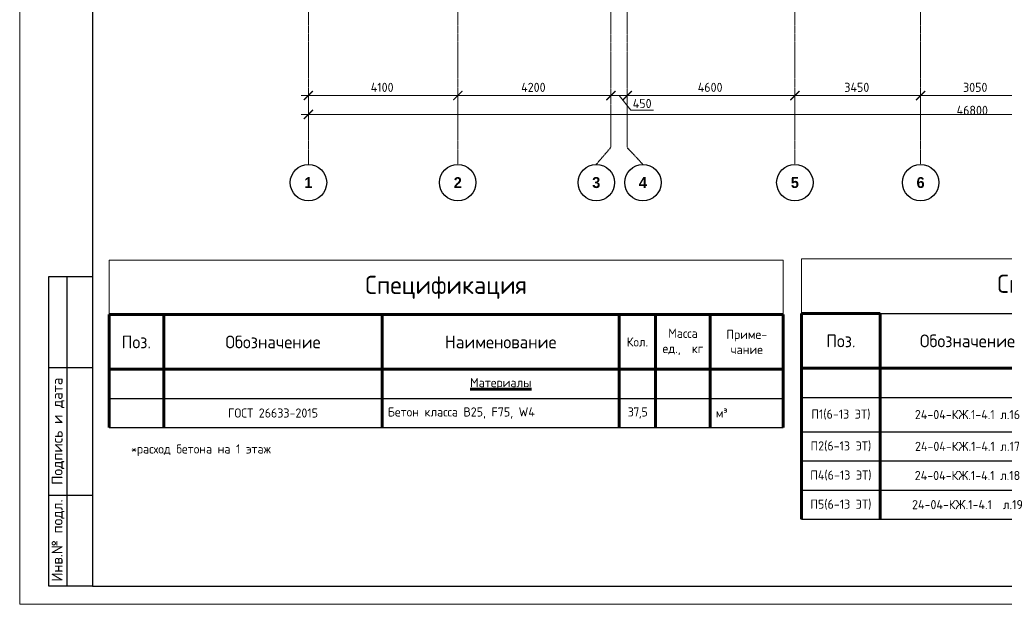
# Model space of a CAD drawing. Header units: millimetres. Extents: x 369815 to 1481759, y -423071 to -27917.
# Tile 32 of 256: x 436521 to 463539, y -265573 to -249525. Entities that reach past the tile are written whole.
import ezdxf
from ezdxf.enums import TextEntityAlignment as Align

# ---------------------------------------------------------------- set-up
doc = ezdxf.new("R2010")
doc.units = ezdxf.units.MM
doc.linetypes.add('______5', pattern=[1100, 800, -100, 100, -100])
doc.linetypes.add('осевая', pattern=[50.8, 31.75, -6.35, 6.35, -6.35])
for name, color, linetype, lineweight in [('Оси', 40, '______5', 18), ('Основная 0.6', 142, 'Continuous', 60), ('РАЗМЕРЫ', 1, 'Continuous', 9), ('Текст', 7, 'Continuous', 25), ('ТОНКИЕ', 7, 'Continuous', 9)]:
    doc.layers.add(name, color=color, linetype=linetype, lineweight=lineweight)
doc.layers.add('ТОЛСТЫЕ_ОСНОВНЫЕ', color=6, linetype='Continuous')
doc.styles.add('Century Gothic', font='GOTHIC.TTF')
doc.styles.add('GOST-2.304_Type-B', font='GOST_Common.ttf')
doc.styles.add('style1', font='GOST_Common.ttf', dxfattribs={"height": 500})
doc.dimstyles.new('СПДС', dxfattribs={"dimscale": 100, "dimtxt": 2.5, "dimasz": 2.5, "dimexe": 1.25, "dimexo": 0, "dimtad": 1, "dimdec": 0, "dimtxsty": 'GOST-2.304_Type-B', "dimblk": 'ARCHTICK', "dimcen": 2.5, "dimdle": 2, "dimadec": 0, "dimazin": 2, "dimtfac": 0.75, "dimtdec": 0, "dimtmove": 1, "dimatfit": 3, "dimfxl": 1, "dimtolj": 1, "dimarcsym": 1})

# ---------------------------------------------------------------- blocks, each defined once
blk = doc.blocks.new('_ArchTick')
at = {"color": 0, "linetype": 'ByBlock', "const_width": 0.15}
blk.add_lwpolyline([(-0.5, -0.5), (0.5, 0.5)], dxfattribs=at)
blk = doc.blocks.new('*D2369')
at = {"color": 0, "lineweight": -2, "transparency": 16777216}
for p, q in [((983446, -19381), (1030646, -19381)), ((983646, -19381), (983646, -19256)), ((1030446, -19495), (1030446, -19256))]:
    blk.add_line(p, q, dxfattribs=at)
at = {"layer": 'DEFPOINTS', "color": 0, "transparency": 16777216}
for p in [(983646, -19381), (1030446, -19381), (1030446, -19495)]:
    blk.add_point(p, dxfattribs=at)
at = {"color": 0, "lineweight": -2, "transparency": 16777216, "xscale": 250, "yscale": 250, "zscale": 250, "rotation": 180}
blk.add_blockref('_ArchTick', (983646, -19381), dxfattribs=at)
at = {"color": 0, "lineweight": -2, "transparency": 16777216, "xscale": 250, "yscale": 250, "zscale": 250}
blk.add_blockref('_ArchTick', (1030446, -19381), dxfattribs=at)
at = {"color": 0, "transparency": 16777216, "insert": (1001863, -19270), "char_height": 250, "width": 104166.67, "attachment_point": 5, "style": 'GOST-2.304_Type-B'}
blk.add_mtext('\\A1;46800', dxfattribs=at)
blk = doc.blocks.new('NSY101')
at = {"color": 0, "linetype": 'ByBlock', "lineweight": -2}
blk.add_circle((0, 0), 50, dxfattribs=at)
blk = doc.blocks.new('СЛОЖНЫЙ_ОБЪЕКТ_31')
at = {"layer": 'Оси', "color": 16, "linetype": 'Continuous', "lineweight": 25, "transparency": 33554687, "xscale": 9.999999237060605, "yscale": 9.999999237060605, "zscale": 9.999999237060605}
blk.add_blockref('NSY101', (8813, -43009), dxfattribs=at)
at = {"layer": 'Оси', "color": 16, "linetype": 'Continuous', "lineweight": 25, "transparency": 33554687, "insert": (8813, -43009), "char_height": 300, "width": 385, "attachment_point": 5, "style": 'Century Gothic'}
blk.add_mtext('\\A1;{\\fCentury Gothic|i0|b1;\\H300.000000;\\W1.000000;\\C16;2}\\P', dxfattribs=at)
blk = doc.blocks.new('СЛОЖНЫЙ_ОБЪЕКТ_32')
at = {"layer": 'Оси', "color": 16, "linetype": 'Continuous', "lineweight": 25, "transparency": 33554687, "xscale": 9.999999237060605, "yscale": 9.999999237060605, "zscale": 9.999999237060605}
blk.add_blockref('NSY101', (18063, -43009), dxfattribs=at)
at = {"layer": 'Оси', "color": 16, "linetype": 'Continuous', "lineweight": 25, "transparency": 33554687, "insert": (18063, -43009), "char_height": 300, "width": 385, "attachment_point": 5, "style": 'Century Gothic'}
blk.add_mtext('\\A1;{\\fCentury Gothic|i0|b1;\\H300.000000;\\W1.000000;\\C16;5}\\P', dxfattribs=at)
blk = doc.blocks.new('СЛОЖНЫЙ_ОБЪЕКТ_33')
at = {"layer": 'Оси', "color": 16, "linetype": 'Continuous', "lineweight": 25, "transparency": 33554687, "xscale": 9.999999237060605, "yscale": 9.999999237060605, "zscale": 9.999999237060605}
blk.add_blockref('NSY101', (21513, -43009), dxfattribs=at)
at = {"layer": 'Оси', "color": 16, "linetype": 'Continuous', "lineweight": 25, "transparency": 33554687, "insert": (21513, -43009), "char_height": 300, "width": 385, "attachment_point": 5, "style": 'Century Gothic'}
blk.add_mtext('\\A1;{\\fCentury Gothic|i0|b1;\\H300.000000;\\W1.000000;\\C16;6}\\P', dxfattribs=at)
blk = doc.blocks.new('СЛОЖНЫЙ_ОБЪЕКТ_46')
at = {"layer": 'Оси', "color": 16, "linetype": 'Continuous', "lineweight": 25, "transparency": 33554687, "xscale": 9.999999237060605, "yscale": 9.999999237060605, "zscale": 9.999999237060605}
blk.add_blockref('NSY101', (5263, -43009), dxfattribs=at)
at = {"layer": 'Оси', "color": 16, "linetype": 'Continuous', "lineweight": 25, "transparency": 33554687, "insert": (5263, -43009), "char_height": 300, "width": 385, "attachment_point": 5, "style": 'Century Gothic'}
blk.add_mtext('\\A1;{\\fCentury Gothic|i0|b1;\\H300.000000;\\W1.000000;\\C16;1}\\P', dxfattribs=at)
blk = doc.blocks.new('СЛОЖНЫЙ_ОБЪЕКТ_48')
at = {"layer": 'Оси', "color": 16, "linetype": 'Continuous', "lineweight": 25, "transparency": 33554687, "xscale": 9.999999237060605, "yscale": 9.999999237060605, "zscale": 9.999999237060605}
blk.add_blockref('NSY101', (13893, -43009), dxfattribs=at)
at = {"layer": 'Оси', "color": 16, "linetype": 'Continuous', "lineweight": 25, "transparency": 33554687, "insert": (13893, -43009), "char_height": 300, "width": 385, "attachment_point": 5, "style": 'Century Gothic'}
blk.add_mtext('\\A1;{\\fCentury Gothic|i0|b1;\\H300.000000;\\W1.000000;\\C16;4}\\P', dxfattribs=at)
blk = doc.blocks.new('СЛОЖНЫЙ_ОБЪЕКТ_49')
at = {"layer": 'Оси', "color": 16, "linetype": 'Continuous', "lineweight": 25, "transparency": 33554687, "xscale": 9.999999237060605, "yscale": 9.999999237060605, "zscale": 9.999999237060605}
blk.add_blockref('NSY101', (12613, -43009), dxfattribs=at)
at = {"layer": 'Оси', "color": 16, "linetype": 'Continuous', "lineweight": 25, "transparency": 33554687, "insert": (12613, -43009), "char_height": 300, "width": 385, "attachment_point": 5, "style": 'Century Gothic'}
blk.add_mtext('\\A1;{\\fCentury Gothic|i0|b1;\\H300.000000;\\W1.000000;\\C16;3}\\P', dxfattribs=at)
blk = doc.blocks.new('*D2355')
at = {"color": 0, "lineweight": -2, "transparency": 16777216}
for p, q in [((983446, -18864), (987946, -18864)), ((983646, -18864), (983646, -18739)), ((987746, -18864), (987746, -18739))]:
    blk.add_line(p, q, dxfattribs=at)
at = {"layer": 'DEFPOINTS', "color": 0, "transparency": 16777216}
for p in [(983646, -18864), (987746, -18864), (987746, -18864)]:
    blk.add_point(p, dxfattribs=at)
at = {"color": 0, "lineweight": -2, "transparency": 16777216, "xscale": 250, "yscale": 250, "zscale": 250, "rotation": 180}
blk.add_blockref('_ArchTick', (983646, -18864), dxfattribs=at)
at = {"color": 0, "lineweight": -2, "transparency": 16777216, "xscale": 250, "yscale": 250, "zscale": 250}
blk.add_blockref('_ArchTick', (987746, -18864), dxfattribs=at)
at = {"color": 0, "transparency": 16777216, "insert": (985670, -18639), "char_height": 250, "width": 83333.33, "attachment_point": 5, "style": 'GOST-2.304_Type-B'}
blk.add_mtext('\\A1;4100', dxfattribs=at)
blk = doc.blocks.new('*D2356')
at = {"color": 0, "lineweight": -2, "transparency": 16777216}
for p, q in [((987546, -18864), (992146, -18864)), ((987746, -18864), (987746, -18739)), ((991946, -18864), (991946, -18739))]:
    blk.add_line(p, q, dxfattribs=at)
at = {"layer": 'DEFPOINTS', "color": 0, "transparency": 16777216}
for p in [(987746, -18864), (991946, -18864), (991946, -18864)]:
    blk.add_point(p, dxfattribs=at)
at = {"color": 0, "lineweight": -2, "transparency": 16777216, "xscale": 250, "yscale": 250, "zscale": 250, "rotation": 180}
blk.add_blockref('_ArchTick', (987746, -18864), dxfattribs=at)
at = {"color": 0, "lineweight": -2, "transparency": 16777216, "xscale": 250, "yscale": 250, "zscale": 250}
blk.add_blockref('_ArchTick', (991946, -18864), dxfattribs=at)
at = {"color": 0, "transparency": 16777216, "insert": (989820, -18639), "char_height": 250, "width": 83333.33, "attachment_point": 5, "style": 'GOST-2.304_Type-B'}
blk.add_mtext('\\A1;4200', dxfattribs=at)
blk = doc.blocks.new('*D2357')
at = {"color": 0, "lineweight": -2, "transparency": 16777216}
for p, q in [((992196, -18864), (997196, -18864)), ((992396, -18864), (992396, -18739)), ((996996, -18864), (996996, -18739))]:
    blk.add_line(p, q, dxfattribs=at)
at = {"layer": 'DEFPOINTS', "color": 0, "transparency": 16777216}
for p in [(992396, -18864), (996996, -18864), (996996, -18864)]:
    blk.add_point(p, dxfattribs=at)
at = {"color": 0, "lineweight": -2, "transparency": 16777216, "xscale": 250, "yscale": 250, "zscale": 250, "rotation": 180}
blk.add_blockref('_ArchTick', (992396, -18864), dxfattribs=at)
at = {"color": 0, "lineweight": -2, "transparency": 16777216, "xscale": 250, "yscale": 250, "zscale": 250}
blk.add_blockref('_ArchTick', (996996, -18864), dxfattribs=at)
at = {"color": 0, "transparency": 16777216, "insert": (994670, -18639), "char_height": 250, "width": 83333.33, "attachment_point": 5, "style": 'GOST-2.304_Type-B'}
blk.add_mtext('\\A1;4600', dxfattribs=at)
blk = doc.blocks.new('*D2358')
at = {"color": 0, "lineweight": -2, "transparency": 16777216}
for p, q in [((996796, -18864), (1000646, -18864)), ((996996, -18864), (996996, -18739)), ((1000446, -18864), (1000446, -18739))]:
    blk.add_line(p, q, dxfattribs=at)
at = {"layer": 'DEFPOINTS', "color": 0, "transparency": 16777216}
for p in [(996996, -18864), (1000446, -18864), (1000446, -18864)]:
    blk.add_point(p, dxfattribs=at)
at = {"color": 0, "lineweight": -2, "transparency": 16777216, "xscale": 250, "yscale": 250, "zscale": 250, "rotation": 180}
blk.add_blockref('_ArchTick', (996996, -18864), dxfattribs=at)
at = {"color": 0, "lineweight": -2, "transparency": 16777216, "xscale": 250, "yscale": 250, "zscale": 250}
blk.add_blockref('_ArchTick', (1000446, -18864), dxfattribs=at)
at = {"color": 0, "transparency": 16777216, "insert": (998695, -18639), "char_height": 250, "width": 83333.33, "attachment_point": 5, "style": 'GOST-2.304_Type-B'}
blk.add_mtext('\\A1;3450', dxfattribs=at)
blk = doc.blocks.new('*D2359')
at = {"color": 0, "lineweight": -2, "transparency": 16777216}
for p, q in [((1000246, -18864), (1003696, -18864)), ((1000446, -18864), (1000446, -18739)), ((1003496, -18864), (1003496, -18739))]:
    blk.add_line(p, q, dxfattribs=at)
at = {"layer": 'DEFPOINTS', "color": 0, "transparency": 16777216}
for p in [(1000446, -18864), (1003496, -18864), (1003496, -18864)]:
    blk.add_point(p, dxfattribs=at)
at = {"color": 0, "lineweight": -2, "transparency": 16777216, "xscale": 250, "yscale": 250, "zscale": 250, "rotation": 180}
blk.add_blockref('_ArchTick', (1000446, -18864), dxfattribs=at)
at = {"color": 0, "lineweight": -2, "transparency": 16777216, "xscale": 250, "yscale": 250, "zscale": 250}
blk.add_blockref('_ArchTick', (1003496, -18864), dxfattribs=at)
at = {"color": 0, "transparency": 16777216, "insert": (1001945, -18639), "char_height": 250, "width": 83333.33, "attachment_point": 5, "style": 'GOST-2.304_Type-B'}
blk.add_mtext('\\A1;3050', dxfattribs=at)
blk = doc.blocks.new('*D2367')
at = {"color": 0, "lineweight": -2, "transparency": 16777216}
for p, q in [((992596, -18864), (991746, -18864)), ((991946, -18739), (991946, -18989)), ((992171, -18864), (992493, -19270)), ((992396, -18802), (992396, -18989)), ((992493, -19270), (993118, -19270))]:
    blk.add_line(p, q, dxfattribs=at)
at = {"layer": 'DEFPOINTS', "color": 0, "transparency": 16777216}
for p in [(991946, -18739), (991946, -18864), (992396, -18802)]:
    blk.add_point(p, dxfattribs=at)
at = {"color": 0, "lineweight": -2, "transparency": 16777216, "xscale": 250, "yscale": 250, "zscale": 250, "rotation": 180}
blk.add_blockref('_ArchTick', (991946, -18864), dxfattribs=at)
at = {"color": 0, "lineweight": -2, "transparency": 16777216, "xscale": 250, "yscale": 250, "zscale": 250}
blk.add_blockref('_ArchTick', (992396, -18864), dxfattribs=at)
at = {"color": 0, "transparency": 16777216, "insert": (992805, -19083), "char_height": 250, "attachment_point": 5, "style": 'GOST-2.304_Type-B'}
blk.add_mtext('\\A1;450', dxfattribs=at)
blk = doc.blocks.new('*U133')
at = {"layer": 'ТОЛСТЫЕ_ОСНОВНЫЕ'}
for p, q in [((8, 5), (8, 90)), ((8, 90), (20, 90)), ((13, 5), (13, 90)), ((8, 65), (20, 65)), ((8, 30), (20, 30)), ((20, 5), (8, 5))]:
    blk.add_line(p, q, dxfattribs=at)
at = {"layer": 'ТОЛСТЫЕ_ОСНОВНЫЕ', "color": 6}
blk.add_lwpolyline([(20, 5), (589, 5), (589, 415), (20, 415)], close=True, dxfattribs=at)
at = {"layer": 'ТОНКИЕ'}
blk.add_lwpolyline([(0, 0), (594, 0), (594, 420), (0, 420)], close=True, dxfattribs=at)
at = {"layer": 'Текст', "style": 'style1'}
for s, p in [('Подпись и дата', (10.5, 47.5)), ('Инв.№ подл.', (10.5, 17.5))]:
    blk.add_text(s, height=3, rotation=90, dxfattribs=at).set_placement(p, align=Align.MIDDLE)
blk = doc.blocks.new('*T1165')
at = {"layer": 'DEFPOINTS', "color": 8, "linetype": 'ByBlock', "lineweight": 0, "transparency": 16777216}
for p, q in [((0, 0), (18500, 0)), ((0, 0), (0, -1500)), ((18500, 0), (18500, -1500))]:
    blk.add_line(p, q, dxfattribs=at)
at = {"layer": 'Основная 0.6', "color": 0, "linetype": 'Continuous', "lineweight": 60, "transparency": 16777216}
for p, q in [((0, -1500), (15000, -1500)), ((0, -1500), (0, -4600)), ((1500, -1500), (1500, -4600)), ((7500, -1500), (7500, -4600)), ((14000, -1500), (14000, -4600)), ((15000, -1500), (15000, -4600)), ((16500, -1500), (16500, -4600)), ((18500, -1500), (18500, -4600)), ((0, -3000), (15000, -3000))]:
    blk.add_line(p, q, dxfattribs=at)
at = {"layer": 'Основная 0.6', "color": 0, "linetype": 'Continuous', "transparency": 16777216}
for p, q in [((15000, -1500), (18500, -1500)), ((15000, -3000), (18500, -3000))]:
    blk.add_line(p, q, dxfattribs=at)
at = {"layer": 'Основная 0.6', "color": 0, "linetype": 'Continuous', "lineweight": -2, "transparency": 16777216}
for p, q in [((0, -3800), (1500, -3800)), ((14000, -3800), (18500, -3800)), ((0, -4600), (1500, -4600)), ((14000, -4600), (18500, -4600))]:
    blk.add_line(p, q, dxfattribs=at)
at = {"layer": 'Основная 0.6', "color": 0, "lineweight": -2, "transparency": 16777216}
for p, q in [((1500, -3800), (14000, -3800)), ((1500, -4600), (14000, -4600))]:
    blk.add_line(p, q, dxfattribs=at)
at = {"layer": 'Основная 0.6', "color": 0, "transparency": 16777216, "style": 'GOST-2.304_Type-B'}
for s, insert, char_height, width, attachment_point in [('Спецификация', (9250, -750), 500, 18200, 5), ('Масса\\Pед.,  кг', (15750, -2250), 250, 1200, 5), ('Приме-\\Pчание', (17500, -2250), 250, 1700, 5), ('Поз.', (750, -2250), 350, 1200, 5), ('Обозначение', (4500, -2250), 350, 5700, 5), ('Наименование', (10750, -2250), 350, 6200, 5), ('Кол.', (14500, -2250), 250, 700, 5), ('{\\LМатериалы}', (10750, -3400), 250, 6200, 5), ('ГОСТ 26633-2015', (4500, -4200), 250, 5700, 5), ('Бетон класса В25, F75, W4', (7650, -4200), 250, 6200, 4), ('м³', (16650, -4200), 250, 1700, 4), ('{\\T0.9;37,5', (14500, -4200), 250, 700, 5)]:
    blk.add_mtext(s, dxfattribs=dict(at, insert=insert, char_height=char_height, width=width, attachment_point=attachment_point))
blk = doc.blocks.new('*T1166')
at = {"layer": 'DEFPOINTS', "color": 8, "linetype": 'ByBlock', "lineweight": 0, "transparency": 16777216}
for p, q in [((0, 0), (17950, 0)), ((0, 0), (0, -1500)), ((17950, 0), (17950, -1500))]:
    blk.add_line(p, q, dxfattribs=at)
at = {"layer": 'Основная 0.6', "color": 0, "linetype": 'Continuous', "lineweight": 60, "transparency": 16777216}
for p, q in [((0, -1500), (2152, -1500)), ((0, -1500), (0, -7145)), ((2152, -1500), (2152, -7145)), ((6950, -1500), (6950, -7145)), ((13450, -1500), (13450, -7145)), ((14450, -1500), (14450, -7145)), ((15950, -1500), (15950, -7145)), ((17950, -1500), (17950, -7145)), ((0, -3000), (14450, -3000))]:
    blk.add_line(p, q, dxfattribs=at)
at = {"layer": 'Основная 0.6', "color": 0, "linetype": 'ByBlock', "lineweight": -2, "transparency": 16777216}
blk.add_line((2152, -1500), (17950, -1500), dxfattribs=at)
at = {"layer": 'Основная 0.6', "color": 0, "linetype": 'Continuous', "transparency": 16777216}
blk.add_line((14450, -3000), (17950, -3000), dxfattribs=at)
at = {"layer": 'Основная 0.6', "color": 0, "linetype": 'Continuous', "lineweight": -2, "transparency": 16777216}
for p, q in [((0, -3800), (2152, -3800)), ((13450, -3800), (17950, -3800)), ((0, -4745), (2152, -4745)), ((13450, -4745), (17950, -4745)), ((0, -5545), (2152, -5545)), ((13450, -5545), (17950, -5545)), ((0, -6345), (2152, -6345)), ((13450, -6345), (17950, -6345)), ((0, -7145), (2152, -7145)), ((13450, -7145), (17950, -7145))]:
    blk.add_line(p, q, dxfattribs=at)
at = {"layer": 'Основная 0.6', "color": 0, "lineweight": -2, "transparency": 16777216}
for p, q in [((2152, -3800), (13450, -3800)), ((2152, -4745), (6950, -4745)), ((2152, -5545), (6950, -5545)), ((2152, -6345), (6950, -6345)), ((2152, -7145), (13450, -7145))]:
    blk.add_line(p, q, dxfattribs=at)
at = {"layer": 'Основная 0.6', "color": 0, "transparency": 16777216, "attachment_point": 5, "style": 'GOST-2.304_Type-B'}
for s, insert, char_height, width in [('Спецификация пилонов', (8975, -750), 500, 17649.63), ('Масса\\Pед.,  кг', (15200, -2250), 250, 1200), ('Приме-\\Pчание', (16950, -2250), 250, 1700), ('Поз.', (1076, -2250), 350, 1851.73), ('Обозначение', (4551, -2250), 350, 4497.9), ('Наименование', (10200, -2250), 350, 6200), ('Кол.', (13950, -2250), 250, 700), ('{\\C256;П1(6-13 ЭТ)}', (1076, -4272), 250, 1851.73), ('24-04-КЖ.1-4.1 л.16', (4551, -4272), 250, 4497.9), ('20', (13950, -4272), 250, 700), ('{\\C256;П2(6-13 ЭТ)}', (1076, -5145), 250, 1851.73), ('24-04-КЖ.1-4.1 л.17', (4551, -5145), 250, 4497.9), ('14', (13950, -5145), 250, 700), ('Пилоны 6-13-го этажа', (10200, -5472), 250, 6200), ('{\\C256;П4(6-13 ЭТ)}', (1076, -5945), 250, 1851.73), ('24-04-КЖ.1-4.1 л.18', (4551, -5945), 250, 4497.9), ('3', (13950, -5945), 250, 700), ('{\\C256;П5(6-13 ЭТ)}', (1076, -6745), 250, 1851.73), ('24-04-КЖ.1-4.1  л.19', (4551, -6745), 250, 4497.9), ('16', (13950, -6745), 250, 700)]:
    blk.add_mtext(s, dxfattribs=dict(at, insert=insert, char_height=char_height, width=width))
blk = doc.blocks.new('оси2')
at = {"layer": 'Оси', "color": 16, "linetype": 'осевая', "lineweight": 0, "ltscale": 0.5, "transparency": 33554687}
for p, q in [((983645.5, 5465.4), (983645.8, -20755.1)), ((987745.5, 5465.4), (987745.5, -20739.3)), ((996995.5, 5465.4), (996995.5, -20739.3)), ((1000445.5, 5465.4), (1000445.5, -20739.3)), ((991945.5, 4955.2), (991945.5, -20287.7)), ((992395.5, 4955.2), (992395.5, -20293.6))]:
    blk.add_line(p, q, dxfattribs=at)
at = {"layer": 'Оси', "color": 16, "linetype": 'осевая', "lineweight": 25, "ltscale": 0.5, "transparency": 33554687}
for p, q in [((991545, -20755.1), (991945.5, -20287.7)), ((992825, -20755.1), (992395.5, -20293.6))]:
    blk.add_line(p, q, dxfattribs=at)
at = {"layer": 'Оси', "color": 16, "linetype": 'Continuous', "lineweight": 25, "transparency": 33554687}
for name, p in [('СЛОЖНЫЙ_ОБЪЕКТ_46', (978385.3, 21754.4)), ('СЛОЖНЫЙ_ОБЪЕКТ_31', (978932, 21754.4)), ('СЛОЖНЫЙ_ОБЪЕКТ_49', (978932, 21754.4)), ('СЛОЖНЫЙ_ОБЪЕКТ_48', (978932, 21754.4)), ('СЛОЖНЫЙ_ОБЪЕКТ_32', (978932, 21754.4)), ('СЛОЖНЫЙ_ОБЪЕКТ_33', (978932, 21754.4))]:
    blk.add_blockref(name, p, dxfattribs=at)
for base, p1, p2, picture, middle in [((987745.5, -18864.1), (983645.5, -18864.1), (987745.5, -18864.1), '*D2355', (985670.4, -18864.1)), ((991945.5, -18864.1), (987745.5, -18864.1), (991945.5, -18864.1), '*D2356', (989820.4, -18864.1)), ((996995.5, -18864.1), (992395.5, -18864.1), (996995.5, -18864.1), '*D2357', (994670.4, -18864.1)), ((1000445.5, -18864.1), (996995.5, -18864.1), (1000445.5, -18864.1), '*D2358', (998695.4, -18864.1)), ((1003495.5, -18864.1), (1000445.5, -18864.1), (1003495.5, -18864.1), '*D2359', (1001945.4, -18864.1)), ((1030445.5, -19380.9), (983645.5, -19380.9), (1030445.5, -19495.3), '*D2369', (1001863, -19495.3))]:
    dim = blk.add_linear_dim(base=base, p1=p1, p2=p2, dimstyle='СПДС', override={"dimgap": 1})
    dim.commit()
    dim.dimension.update_dxf_attribs({"geometry": picture, "text_midpoint": middle, "dimtype": 160})
dim = blk.add_linear_dim(base=(991945.5, -18864.1), p1=(992395.5, -18801.6), p2=(991945.5, -18739.1), dimstyle='СПДС')
dim.commit()
dim.dimension.update_dxf_attribs({"geometry": '*D2367', "text_midpoint": (992555.1, -19270.3), "dimtype": 160})

msp = doc.modelspace()

# ---------------------------------------------------------------- block references
at = {"xscale": 100, "yscale": 100, "zscale": 100}
msp.add_blockref('*U133', (436520.8, -265573.2, 3100), dxfattribs=at)
for name, p in [('*T1165', (438971.7, -256122)), ('*T1166', (457977.6, -256092.4))]:
    msp.add_blockref(name, p)
at = {"layer": 'РАЗМЕРЫ'}
msp.add_blockref('оси2', (-539203.5, -232743, -560), dxfattribs=at)

# ---------------------------------------------------------------- texts
at = {"ltscale": 100, "insert": (439575.4, -261184), "char_height": 250, "width": 17398.124, "attachment_point": 1, "style": 'GOST-2.304_Type-B'}
msp.add_mtext('*расход бетона на 1 этаж', dxfattribs=at)

doc.saveas('drawing.dxf')
